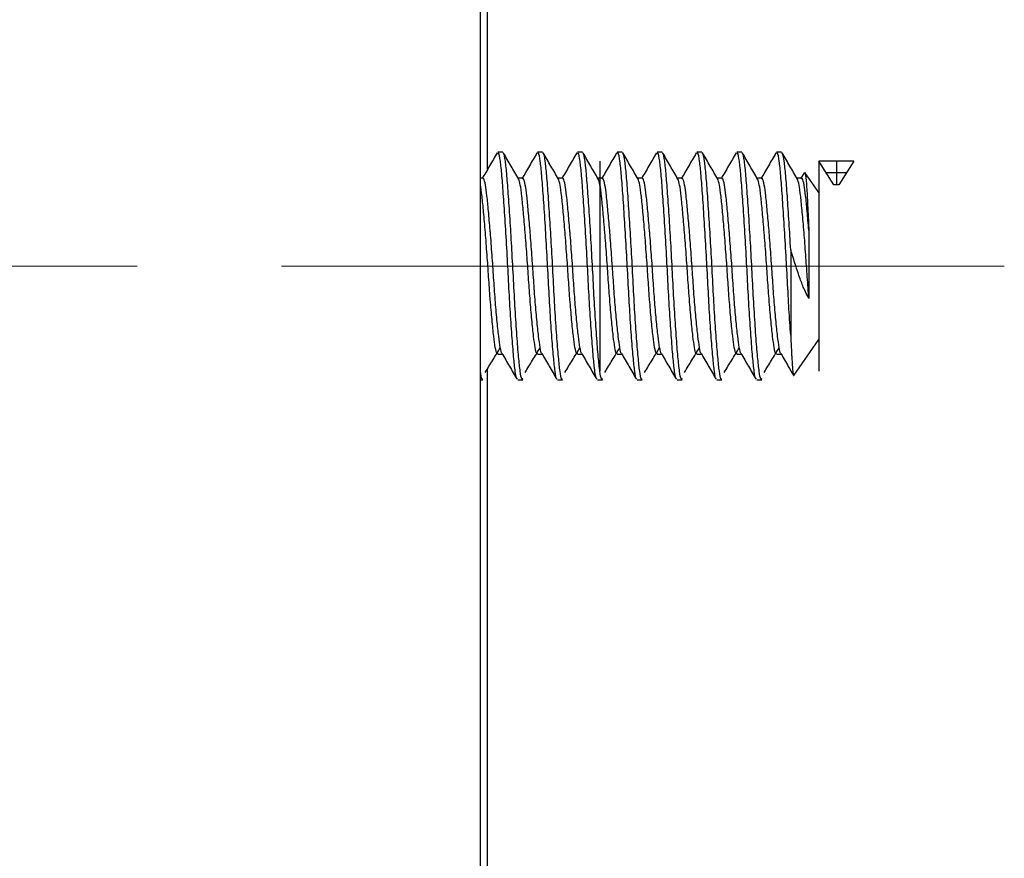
# Model space of a CAD drawing. Header units: inches. Extents: x 1.2 to 18.5, y 2.5 to 15.5.
# Tile 8 of 14: x 10.973 to 11.654, y 8.477 to 9.057. Entities that reach past the tile are written whole.
import ezdxf

# ---------------------------------------------------------------- set-up
doc = ezdxf.new("R2010")
doc.units = ezdxf.units.IN
doc.header["$MEASUREMENT"] = 0
doc.linetypes.add('CENTERX2', pattern=[0.8, 0.5, -0.1, 0.1, -0.1])
doc.layers.add('SLD-0', color=7, linetype='Continuous')

msp = doc.modelspace()

# ---------------------------------------------------------------- linework, layer by layer
at = {"color": 7, "linetype": 'Continuous', "lineweight": 25}
for p, q in [((11.29192, 8.88685), (11.29192, 9.87685)), ((11.29692, 8.95394), (11.29692, 9.47985)), ((11.30741, 8.96559), (11.30396, 8.96559)), ((11.33496, 8.96559), (11.33152, 8.96559)), ((11.36252, 8.96559), (11.35908, 8.96559)), ((11.39008, 8.96559), (11.38664, 8.96559)), ((11.41764, 8.96559), (11.4142, 8.96559)), ((11.4452, 8.96559), (11.44176, 8.96559)), ((11.47276, 8.96559), (11.46932, 8.96559)), ((11.50032, 8.96559), (11.49687, 8.96559)), ((11.5161, 8.95145), (11.5162, 8.95175)), ((11.52617, 8.93769), (11.5164, 8.95165)), ((11.29363, 8.94769), (11.29192, 8.94769)), ((11.32119, 8.94769), (11.31803, 8.94769)), ((11.34874, 8.94769), (11.34559, 8.94769)), ((11.3763, 8.94769), (11.37315, 8.94769)), ((11.40386, 8.94769), (11.40071, 8.94769)), ((11.43142, 8.94769), (11.42827, 8.94769)), ((11.45898, 8.94769), (11.45583, 8.94769)), ((11.48654, 8.94769), (11.48338, 8.94769)), ((11.5141, 8.94769), (11.51094, 8.94769)), ((11.51602, 8.9515), (11.51352, 8.94721)), ((11.52617, 8.93769), (11.52617, 8.83601)), ((11.51917, 8.91153), (11.51917, 8.86451)), ((11.50664, 8.89814), (11.50664, 8.83915)), ((11.29192, 7.89685), (11.29192, 8.88685)), ((11.50886, 8.81129), (11.52617, 8.83601)), ((11.30396, 8.82601), (11.30711, 8.82601)), ((11.33152, 8.82601), (11.33467, 8.82601)), ((11.35908, 8.82601), (11.36223, 8.82601)), ((11.38664, 8.82601), (11.38979, 8.82601)), ((11.4142, 8.82601), (11.41735, 8.82601)), ((11.44176, 8.82601), (11.44491, 8.82601)), ((11.46932, 8.82601), (11.47247, 8.82601)), ((11.49687, 8.82601), (11.50003, 8.82601)), ((11.29692, 8.29385), (11.29692, 8.81589)), ((11.29192, 8.80811), (11.29363, 8.80811)), ((11.31774, 8.80811), (11.32119, 8.80811)), ((11.3453, 8.80811), (11.34874, 8.80811)), ((11.37286, 8.80811), (11.3763, 8.80811)), ((11.40042, 8.80811), (11.40386, 8.80811)), ((11.42798, 8.80811), (11.43142, 8.80811)), ((11.45554, 8.80811), (11.45898, 8.80811)), ((11.48309, 8.80811), (11.48654, 8.80811))]:
    msp.add_line(p, q, dxfattribs=at)
at = {"color": 7, "linetype": 'CENTERX2'}
for p, q in [((11.3746, 8.95959), (11.3746, 8.81412)), ((11.3746, 8.95959), (11.3746, 8.81412)), ((11.52617, 8.95959), (11.52617, 8.81412)), ((11.52617, 8.95959), (11.52617, 8.81412)), ((11.53823, 8.95959), (11.53823, 8.94305)), ((11.53823, 8.95959), (11.53823, 8.94305)), ((11.54512, 8.95132), (11.53134, 8.95132)), ((11.54512, 8.95132), (11.53134, 8.95132))]:
    msp.add_line(p, q, dxfattribs=at)
at = {"color": 7, "linetype": 'Continuous'}
for p, q in [((11.53651, 8.94305), (11.52617, 8.95959)), ((11.55029, 8.95959), (11.52617, 8.95959)), ((11.53651, 8.94305), (11.52617, 8.95959)), ((11.55029, 8.95959), (11.52617, 8.95959)), ((11.55029, 8.95959), (11.53995, 8.94305)), ((11.55029, 8.95959), (11.53995, 8.94305)), ((11.53995, 8.94305), (11.53651, 8.94305)), ((11.53995, 8.94305), (11.53651, 8.94305))]:
    msp.add_line(p, q, dxfattribs=at)
at = {"color": 7, "linetype": 'Continuous', "lineweight": 25}
for points, knots in [([(11.30353, 8.96524), (11.30178, 8.96223), (11.29829, 8.95622), (11.2948, 8.95021), (11.29305, 8.94721)], [0, 0, 0, 0, 0.500366, 1, 1, 1, 1]), ([(11.33109, 8.96524), (11.32934, 8.96223), (11.32585, 8.95622), (11.32236, 8.95021), (11.32061, 8.94721)], [0, 0, 0, 0, 0.500366, 1, 1, 1, 1]), ([(11.35864, 8.96524), (11.3569, 8.96223), (11.35341, 8.95622), (11.34992, 8.95021), (11.34817, 8.94721)], [0, 0, 0, 0, 0.500366, 1, 1, 1, 1]), ([(11.3862, 8.96524), (11.38446, 8.96223), (11.38097, 8.95622), (11.37747, 8.95021), (11.37573, 8.94721)], [0, 0, 0, 0, 0.500366, 1, 1, 1, 1]), ([(11.41376, 8.96524), (11.41202, 8.96223), (11.40853, 8.95622), (11.40503, 8.95021), (11.40329, 8.94721)], [0, 0, 0, 0, 0.500366, 1, 1, 1, 1]), ([(11.44132, 8.96524), (11.43958, 8.96223), (11.43609, 8.95622), (11.43259, 8.95021), (11.43085, 8.94721)], [0, 0, 0, 0, 0.500366, 1, 1, 1, 1]), ([(11.46888, 8.96524), (11.46714, 8.96223), (11.46365, 8.95622), (11.46015, 8.95021), (11.45841, 8.94721)], [0, 0, 0, 0, 0.500366, 1, 1, 1, 1]), ([(11.49644, 8.96524), (11.49469, 8.96223), (11.49121, 8.95622), (11.48771, 8.95021), (11.48596, 8.94721)], [0, 0, 0, 0, 0.500366, 1, 1, 1, 1]), ([(11.31727, 8.80883), (11.31722, 8.80882), (11.31678, 8.80874), (11.31604, 8.81366), (11.31495, 8.82359), (11.31373, 8.83851), (11.31252, 8.85659), (11.31144, 8.8765), (11.31036, 8.89716), (11.30915, 8.91738), (11.30793, 8.93545), (11.30685, 8.95008), (11.30577, 8.96022), (11.30476, 8.96546), (11.30416, 8.96504), (11.30396, 8.9649)], [0, 0, 0, 0, 0.0107, 0.095366, 0.180552, 0.268763, 0.355374, 0.440039, 0.524704, 0.612375, 0.700047, 0.784712, 0.869377, 0.957048, 1, 1, 1, 1]), ([(11.32119, 8.80881), (11.32098, 8.80868), (11.32038, 8.8083), (11.31948, 8.81348), (11.3184, 8.82356), (11.31718, 8.83839), (11.31596, 8.8567), (11.31486, 8.87715), (11.31377, 8.89783), (11.31257, 8.91776), (11.31138, 8.93545), (11.31029, 8.95008), (11.30922, 8.96022), (11.3082, 8.96546), (11.3076, 8.96504), (11.30741, 8.9649)], [0, 0, 0, 0, 0.0432483, 0.1251282, 0.2070081, 0.2917951, 0.3765821, 0.4610206, 0.5457315, 0.6251276, 0.7099146, 0.7917944, 0.8736743, 0.9584613, 1, 1, 1, 1]), ([(11.31837, 8.94711), (11.31663, 8.95011), (11.31314, 8.9561), (11.30965, 8.9621), (11.30791, 8.96511)], [0, 0, 0, 0, 0.49973, 1, 1, 1, 1]), ([(11.34483, 8.80883), (11.34478, 8.80882), (11.34434, 8.80874), (11.3436, 8.81366), (11.34251, 8.82359), (11.34129, 8.83851), (11.34008, 8.85659), (11.339, 8.8765), (11.33792, 8.89716), (11.33671, 8.91738), (11.33549, 8.93545), (11.33441, 8.95008), (11.33333, 8.96022), (11.33232, 8.96546), (11.33172, 8.96504), (11.33152, 8.9649)], [0, 0, 0, 0, 0.0107, 0.095366, 0.180552, 0.268763, 0.355374, 0.440039, 0.524704, 0.612375, 0.700047, 0.784712, 0.869377, 0.957048, 1, 1, 1, 1]), ([(11.34874, 8.80881), (11.34854, 8.80868), (11.34793, 8.8083), (11.34704, 8.81348), (11.34596, 8.82356), (11.34474, 8.83839), (11.34351, 8.8567), (11.34242, 8.87715), (11.34133, 8.89783), (11.34012, 8.91776), (11.33893, 8.93545), (11.33785, 8.95008), (11.33678, 8.96022), (11.33576, 8.96546), (11.33516, 8.96504), (11.33496, 8.9649)], [0, 0, 0, 0, 0.043248, 0.125128, 0.207008, 0.291795, 0.376582, 0.461021, 0.545732, 0.625128, 0.709915, 0.791794, 0.873674, 0.958461, 1, 1, 1, 1]), ([(11.34593, 8.94711), (11.34419, 8.95011), (11.3407, 8.9561), (11.33721, 8.9621), (11.33547, 8.96511)], [0, 0, 0, 0, 0.49973, 1, 1, 1, 1]), ([(11.37239, 8.80883), (11.37234, 8.80882), (11.3719, 8.80874), (11.37116, 8.81366), (11.37007, 8.82359), (11.36885, 8.83851), (11.36764, 8.85659), (11.36656, 8.8765), (11.36548, 8.89716), (11.36426, 8.91738), (11.36305, 8.93545), (11.36197, 8.95008), (11.36089, 8.96022), (11.35987, 8.96546), (11.35928, 8.96504), (11.35908, 8.9649)], [0, 0, 0, 0, 0.0107, 0.095366, 0.180552, 0.268763, 0.355374, 0.440039, 0.524704, 0.612375, 0.700047, 0.784712, 0.869377, 0.957048, 1, 1, 1, 1]), ([(11.3763, 8.80881), (11.3761, 8.80868), (11.37549, 8.8083), (11.3746, 8.81348), (11.37352, 8.82356), (11.3723, 8.83839), (11.37107, 8.8567), (11.36998, 8.87715), (11.36889, 8.89783), (11.36768, 8.91776), (11.36649, 8.93545), (11.36541, 8.95008), (11.36433, 8.96022), (11.36332, 8.96546), (11.36272, 8.96504), (11.36252, 8.9649)], [0, 0, 0, 0, 0.043248, 0.125128, 0.207008, 0.291795, 0.376582, 0.461021, 0.545732, 0.625128, 0.709915, 0.791794, 0.873674, 0.958461, 1, 1, 1, 1]), ([(11.37349, 8.94711), (11.37174, 8.95011), (11.36825, 8.9561), (11.36477, 8.9621), (11.36303, 8.96511)], [0, 0, 0, 0, 0.49973, 1, 1, 1, 1]), ([(11.39995, 8.80883), (11.3999, 8.80882), (11.39946, 8.80874), (11.39872, 8.81366), (11.39762, 8.82359), (11.39641, 8.83851), (11.3952, 8.85659), (11.39412, 8.8765), (11.39304, 8.89716), (11.39182, 8.91738), (11.39061, 8.93545), (11.38953, 8.95008), (11.38845, 8.96022), (11.38743, 8.96546), (11.38684, 8.96504), (11.38664, 8.9649)], [0, 0, 0, 0, 0.0107, 0.095366, 0.180552, 0.268763, 0.355374, 0.440039, 0.524704, 0.612375, 0.700047, 0.784712, 0.869377, 0.957048, 1, 1, 1, 1]), ([(11.40386, 8.80881), (11.40365, 8.80868), (11.40305, 8.8083), (11.40216, 8.81348), (11.40108, 8.82356), (11.39986, 8.83839), (11.39863, 8.8567), (11.39753, 8.87715), (11.39644, 8.89783), (11.39524, 8.91776), (11.39405, 8.93545), (11.39297, 8.95008), (11.39189, 8.96022), (11.39088, 8.96546), (11.39028, 8.96504), (11.39008, 8.9649)], [0, 0, 0, 0, 0.043248, 0.125128, 0.207008, 0.291795, 0.376582, 0.461021, 0.545732, 0.625128, 0.709915, 0.791794, 0.873674, 0.958461, 1, 1, 1, 1]), ([(11.40105, 8.94711), (11.3993, 8.95011), (11.39581, 8.9561), (11.39233, 8.9621), (11.39059, 8.96511)], [0, 0, 0, 0, 0.49973, 1, 1, 1, 1]), ([(11.42751, 8.80883), (11.42746, 8.80882), (11.42702, 8.80874), (11.42628, 8.81366), (11.42518, 8.82359), (11.42397, 8.83851), (11.42276, 8.85659), (11.42168, 8.8765), (11.4206, 8.89716), (11.41938, 8.91738), (11.41817, 8.93545), (11.41709, 8.95008), (11.41601, 8.96022), (11.41499, 8.96546), (11.41439, 8.96504), (11.4142, 8.9649)], [0, 0, 0, 0, 0.0107, 0.095366, 0.180552, 0.268763, 0.355374, 0.440039, 0.524704, 0.612375, 0.700047, 0.784712, 0.869377, 0.957048, 1, 1, 1, 1]), ([(11.43142, 8.80881), (11.43121, 8.80868), (11.43061, 8.8083), (11.42972, 8.81348), (11.42864, 8.82356), (11.42742, 8.83839), (11.42619, 8.8567), (11.42509, 8.87715), (11.424, 8.89783), (11.4228, 8.91776), (11.42161, 8.93545), (11.42053, 8.95008), (11.41945, 8.96022), (11.41844, 8.96546), (11.41784, 8.96504), (11.41764, 8.9649)], [0, 0, 0, 0, 0.043248, 0.125128, 0.207008, 0.291795, 0.376582, 0.461021, 0.545732, 0.625128, 0.709915, 0.791794, 0.873674, 0.958461, 1, 1, 1, 1]), ([(11.42861, 8.94711), (11.42686, 8.95011), (11.42337, 8.9561), (11.41989, 8.9621), (11.41815, 8.96511)], [0, 0, 0, 0, 0.49973, 1, 1, 1, 1]), ([(11.45507, 8.80883), (11.45502, 8.80882), (11.45458, 8.80874), (11.45383, 8.81366), (11.45274, 8.82359), (11.45153, 8.83851), (11.45031, 8.85659), (11.44924, 8.8765), (11.44816, 8.89716), (11.44694, 8.91738), (11.44573, 8.93545), (11.44464, 8.95008), (11.44357, 8.96022), (11.44255, 8.96546), (11.44195, 8.96504), (11.44176, 8.9649)], [0, 0, 0, 0, 0.0107, 0.095366, 0.180552, 0.268763, 0.355374, 0.440039, 0.524704, 0.612375, 0.700047, 0.784712, 0.869377, 0.957048, 1, 1, 1, 1]), ([(11.45898, 8.80881), (11.45877, 8.80868), (11.45817, 8.8083), (11.45728, 8.81348), (11.4562, 8.82356), (11.45498, 8.83839), (11.45375, 8.8567), (11.45265, 8.87715), (11.45156, 8.89783), (11.45036, 8.91776), (11.44917, 8.93545), (11.44809, 8.95008), (11.44701, 8.96022), (11.446, 8.96546), (11.4454, 8.96504), (11.4452, 8.9649)], [0, 0, 0, 0, 0.043248, 0.125128, 0.207008, 0.291795, 0.376582, 0.461021, 0.545732, 0.625128, 0.709915, 0.791794, 0.873674, 0.958461, 1, 1, 1, 1]), ([(11.45617, 8.94711), (11.45442, 8.95011), (11.45093, 8.9561), (11.44745, 8.9621), (11.44571, 8.96511)], [0, 0, 0, 0, 0.49973, 1, 1, 1, 1]), ([(11.48263, 8.80883), (11.48258, 8.80882), (11.48214, 8.80874), (11.48139, 8.81366), (11.4803, 8.82359), (11.47909, 8.83851), (11.47787, 8.85659), (11.4768, 8.8765), (11.47572, 8.89716), (11.4745, 8.91738), (11.47328, 8.93545), (11.4722, 8.95008), (11.47113, 8.96022), (11.47011, 8.96546), (11.46951, 8.96504), (11.46932, 8.9649)], [0, 0, 0, 0, 0.0107, 0.095366, 0.180552, 0.268763, 0.355374, 0.440039, 0.524704, 0.612375, 0.700047, 0.784712, 0.869377, 0.957048, 1, 1, 1, 1]), ([(11.48654, 8.80881), (11.48633, 8.80868), (11.48573, 8.8083), (11.48484, 8.81348), (11.48375, 8.82356), (11.48254, 8.83839), (11.48131, 8.8567), (11.48021, 8.87715), (11.47912, 8.89783), (11.47792, 8.91776), (11.47673, 8.93545), (11.47565, 8.95008), (11.47457, 8.96022), (11.47356, 8.96546), (11.47296, 8.96504), (11.47276, 8.9649)], [0, 0, 0, 0, 0.043248, 0.125128, 0.207008, 0.291795, 0.376582, 0.461021, 0.545732, 0.625128, 0.709915, 0.791794, 0.873674, 0.958461, 1, 1, 1, 1]), ([(11.48372, 8.94711), (11.48198, 8.95011), (11.47849, 8.9561), (11.47501, 8.9621), (11.47326, 8.96511)], [0, 0, 0, 0, 0.49973, 1, 1, 1, 1]), ([(11.50664, 8.83915), (11.50623, 8.84496), (11.50543, 8.85646), (11.50436, 8.87653), (11.50328, 8.89715), (11.50206, 8.91738), (11.50084, 8.93545), (11.49976, 8.95008), (11.49868, 8.96022), (11.49767, 8.96546), (11.49707, 8.96504), (11.49687, 8.9649)], [0, 0, 0, 0, 0.118444, 0.234228, 0.350011, 0.469906, 0.5898, 0.705584, 0.821367, 0.941262, 1, 1, 1, 1]), ([(11.50664, 8.89814), (11.50626, 8.90454), (11.50548, 8.9178), (11.50429, 8.93544), (11.50321, 8.95008), (11.50213, 8.96022), (11.50111, 8.96546), (11.50052, 8.96504), (11.50032, 8.9649)], [0, 0, 0, 0, 0.174778, 0.361423, 0.541668, 0.721914, 0.908559, 1, 1, 1, 1]), ([(11.51128, 8.94711), (11.50954, 8.95011), (11.50605, 8.9561), (11.50257, 8.9621), (11.50082, 8.96511)], [0, 0, 0, 0, 0.49973, 1, 1, 1, 1]), ([(11.51639, 8.95164), (11.5164, 8.95163), (11.51648, 8.9516), (11.5167, 8.95086), (11.51698, 8.94924), (11.51726, 8.94666), (11.51754, 8.94354), (11.51781, 8.93961), (11.51806, 8.93496), (11.51832, 8.92985), (11.5186, 8.92408), (11.51891, 8.9174), (11.51908, 8.91361), (11.51917, 8.91153)], [0, 0, 0, 0, 0.010891, 0.084368, 0.233818, 0.309971, 0.383427, 0.532839, 0.608977, 0.681988, 0.83077, 0.906745, 1, 1, 1, 1]), ([(11.30684, 8.82657), (11.30682, 8.82657), (11.30642, 8.82656), (11.30571, 8.83033), (11.30462, 8.83791), (11.30341, 8.84942), (11.30219, 8.86341), (11.30111, 8.87885), (11.30003, 8.89481), (11.29918, 8.90567), (11.29834, 8.91587), (11.29752, 8.92515), (11.29649, 8.93597), (11.29542, 8.94359), (11.29442, 8.94759), (11.29382, 8.94726), (11.29363, 8.94716)], [0, 0, 0, 0, 0.003681, 0.088935, 0.174189, 0.262483, 0.350778, 0.436032, 0.521286, 0.60958, 0.617711, 0.703216, 0.785704, 0.868449, 0.956743, 1, 1, 1, 1]), ([(11.33152, 8.82655), (11.33131, 8.82645), (11.33071, 8.82616), (11.32982, 8.83016), (11.32874, 8.83795), (11.32752, 8.8494), (11.32668, 8.85907), (11.3259, 8.86904), (11.3252, 8.87932), (11.32412, 8.89504), (11.32292, 8.9105), (11.32171, 8.92443), (11.32063, 8.93562), (11.31956, 8.94382), (11.31876, 8.94599), (11.31836, 8.94708)], [0, 0, 0, 0, 0.045213, 0.1308, 0.216387, 0.305025, 0.393664, 0.397554, 0.481728, 0.566156, 0.653508, 0.742147, 0.827734, 0.913321, 1, 1, 1, 1]), ([(11.3344, 8.82657), (11.33438, 8.82657), (11.33398, 8.82656), (11.33327, 8.83033), (11.33218, 8.83791), (11.33096, 8.84942), (11.32975, 8.86341), (11.32867, 8.87885), (11.32759, 8.89481), (11.32674, 8.90567), (11.3259, 8.91587), (11.32508, 8.92515), (11.32405, 8.93597), (11.32298, 8.94359), (11.32198, 8.94759), (11.32138, 8.94726), (11.32119, 8.94716)], [0, 0, 0, 0, 0.003681, 0.088935, 0.174189, 0.262483, 0.350778, 0.436032, 0.521286, 0.60958, 0.617711, 0.703216, 0.785704, 0.868449, 0.956743, 1, 1, 1, 1]), ([(11.35908, 8.82655), (11.35887, 8.82645), (11.35827, 8.82616), (11.35738, 8.83016), (11.35629, 8.83795), (11.35508, 8.8494), (11.35424, 8.85907), (11.35346, 8.86904), (11.35275, 8.87932), (11.35168, 8.89504), (11.35048, 8.9105), (11.34927, 8.92443), (11.34819, 8.93562), (11.34712, 8.94382), (11.34632, 8.94599), (11.34592, 8.94708)], [0, 0, 0, 0, 0.045213, 0.1308, 0.216387, 0.305025, 0.393664, 0.397554, 0.481728, 0.566156, 0.653508, 0.742147, 0.827734, 0.913321, 1, 1, 1, 1]), ([(11.36196, 8.82657), (11.36194, 8.82657), (11.36153, 8.82656), (11.36083, 8.83033), (11.35974, 8.83791), (11.35852, 8.84942), (11.35731, 8.86341), (11.35623, 8.87885), (11.35515, 8.89481), (11.3543, 8.90567), (11.35346, 8.91587), (11.35264, 8.92515), (11.3516, 8.93597), (11.35054, 8.94359), (11.34954, 8.94759), (11.34894, 8.94726), (11.34874, 8.94716)], [0, 0, 0, 0, 0.003681, 0.088935, 0.174189, 0.262483, 0.350778, 0.436032, 0.521286, 0.60958, 0.617711, 0.703216, 0.785704, 0.868449, 0.956743, 1, 1, 1, 1]), ([(11.38664, 8.82655), (11.38643, 8.82645), (11.38583, 8.82616), (11.38494, 8.83016), (11.38385, 8.83795), (11.38264, 8.8494), (11.3818, 8.85907), (11.38102, 8.86904), (11.38031, 8.87932), (11.37924, 8.89504), (11.37804, 8.9105), (11.37683, 8.92443), (11.37575, 8.93562), (11.37468, 8.94382), (11.37388, 8.94599), (11.37348, 8.94708)], [0, 0, 0, 0, 0.045213, 0.1308, 0.216387, 0.305025, 0.393664, 0.397554, 0.481728, 0.566156, 0.653508, 0.742147, 0.827734, 0.913321, 1, 1, 1, 1]), ([(11.38952, 8.82657), (11.3895, 8.82657), (11.38909, 8.82656), (11.38838, 8.83033), (11.3873, 8.83791), (11.38608, 8.84942), (11.38487, 8.86341), (11.38379, 8.87885), (11.38271, 8.89481), (11.38186, 8.90567), (11.38102, 8.91587), (11.3802, 8.92515), (11.37916, 8.93597), (11.3781, 8.94359), (11.3771, 8.94759), (11.3765, 8.94726), (11.3763, 8.94716)], [0, 0, 0, 0, 0.003681, 0.088935, 0.174189, 0.262483, 0.350778, 0.436032, 0.521286, 0.60958, 0.617711, 0.703216, 0.785704, 0.868449, 0.956743, 1, 1, 1, 1]), ([(11.4142, 8.82655), (11.41399, 8.82645), (11.41339, 8.82616), (11.41249, 8.83016), (11.41141, 8.83795), (11.41019, 8.8494), (11.40936, 8.85907), (11.40858, 8.86904), (11.40787, 8.87932), (11.4068, 8.89504), (11.4056, 8.9105), (11.40439, 8.92443), (11.40331, 8.93562), (11.40223, 8.94382), (11.40144, 8.94599), (11.40104, 8.94708)], [0, 0, 0, 0, 0.045213, 0.1308, 0.216387, 0.305025, 0.393664, 0.397554, 0.481728, 0.566156, 0.653508, 0.742147, 0.827734, 0.913321, 1, 1, 1, 1]), ([(11.41708, 8.82657), (11.41706, 8.82657), (11.41665, 8.82656), (11.41594, 8.83033), (11.41486, 8.83791), (11.41364, 8.84942), (11.41243, 8.86341), (11.41134, 8.87885), (11.41027, 8.89481), (11.40942, 8.90567), (11.40858, 8.91587), (11.40776, 8.92515), (11.40672, 8.93597), (11.40566, 8.94359), (11.40466, 8.94759), (11.40406, 8.94726), (11.40386, 8.94716)], [0, 0, 0, 0, 0.003681, 0.088935, 0.174189, 0.262483, 0.350778, 0.436032, 0.521286, 0.60958, 0.617711, 0.703216, 0.785704, 0.868449, 0.956743, 1, 1, 1, 1]), ([(11.44176, 8.82655), (11.44155, 8.82645), (11.44095, 8.82616), (11.44005, 8.83016), (11.43897, 8.83795), (11.43775, 8.8494), (11.43692, 8.85907), (11.43614, 8.86904), (11.43543, 8.87932), (11.43436, 8.89504), (11.43316, 8.9105), (11.43195, 8.92443), (11.43087, 8.93562), (11.42979, 8.94382), (11.429, 8.94599), (11.4286, 8.94708)], [0, 0, 0, 0, 0.045213, 0.1308, 0.216387, 0.305025, 0.393664, 0.397554, 0.481728, 0.566156, 0.653508, 0.742147, 0.827734, 0.913321, 1, 1, 1, 1]), ([(11.44463, 8.82657), (11.44462, 8.82657), (11.44421, 8.82656), (11.4435, 8.83033), (11.44241, 8.83791), (11.4412, 8.84942), (11.43998, 8.86341), (11.4389, 8.87885), (11.43782, 8.89481), (11.43698, 8.90567), (11.43614, 8.91587), (11.43532, 8.92515), (11.43428, 8.93597), (11.43322, 8.94359), (11.43222, 8.94759), (11.43162, 8.94726), (11.43142, 8.94716)], [0, 0, 0, 0, 0.003681, 0.088935, 0.174189, 0.262483, 0.350778, 0.436032, 0.521286, 0.60958, 0.617711, 0.703216, 0.785704, 0.868449, 0.956743, 1, 1, 1, 1]), ([(11.46932, 8.82655), (11.46911, 8.82645), (11.46851, 8.82616), (11.46761, 8.83016), (11.46653, 8.83795), (11.46531, 8.8494), (11.46448, 8.85907), (11.4637, 8.86904), (11.46299, 8.87932), (11.46192, 8.89504), (11.46072, 8.9105), (11.45951, 8.92443), (11.45842, 8.93562), (11.45735, 8.94382), (11.45656, 8.94599), (11.45615, 8.94708)], [0, 0, 0, 0, 0.045213, 0.1308, 0.216387, 0.305025, 0.393664, 0.397554, 0.481728, 0.566156, 0.653508, 0.742147, 0.827734, 0.913321, 1, 1, 1, 1]), ([(11.47219, 8.82657), (11.47218, 8.82657), (11.47177, 8.82656), (11.47106, 8.83033), (11.46997, 8.83791), (11.46876, 8.84942), (11.46754, 8.86341), (11.46646, 8.87885), (11.46538, 8.89481), (11.46454, 8.90567), (11.4637, 8.91587), (11.46288, 8.92515), (11.46184, 8.93597), (11.46078, 8.94359), (11.45978, 8.94759), (11.45918, 8.94726), (11.45898, 8.94716)], [0, 0, 0, 0, 0.003681, 0.088935, 0.174189, 0.262483, 0.350778, 0.436032, 0.521286, 0.60958, 0.617711, 0.703216, 0.785704, 0.868449, 0.956743, 1, 1, 1, 1]), ([(11.49687, 8.82655), (11.49667, 8.82645), (11.49606, 8.82616), (11.49517, 8.83016), (11.49409, 8.83795), (11.49287, 8.8494), (11.49204, 8.85907), (11.49126, 8.86904), (11.49055, 8.87932), (11.48948, 8.89504), (11.48827, 8.9105), (11.48706, 8.92443), (11.48598, 8.93562), (11.48491, 8.94382), (11.48411, 8.94599), (11.48371, 8.94708)], [0, 0, 0, 0, 0.045213, 0.1308, 0.216387, 0.305025, 0.393664, 0.397554, 0.481728, 0.566156, 0.653508, 0.742147, 0.827734, 0.913321, 1, 1, 1, 1]), ([(11.49975, 8.82657), (11.49974, 8.82657), (11.49933, 8.82656), (11.49862, 8.83033), (11.49753, 8.83791), (11.49632, 8.84942), (11.4951, 8.86341), (11.49402, 8.87885), (11.49294, 8.89481), (11.49209, 8.90567), (11.49126, 8.91587), (11.49044, 8.92515), (11.4894, 8.93597), (11.48834, 8.94359), (11.48734, 8.94759), (11.48674, 8.94726), (11.48654, 8.94716)], [0, 0, 0, 0, 0.003681, 0.088935, 0.174189, 0.262483, 0.350778, 0.436032, 0.521286, 0.60958, 0.617711, 0.703216, 0.785704, 0.868449, 0.956743, 1, 1, 1, 1]), ([(11.51917, 8.86451), (11.51882, 8.86942), (11.5181, 8.87925), (11.51704, 8.89506), (11.51583, 8.9105), (11.51462, 8.92443), (11.51354, 8.93562), (11.51247, 8.94382), (11.51167, 8.94599), (11.51127, 8.94708)], [0, 0, 0, 0, 0.1397212, 0.2798634, 0.4248588, 0.5719902, 0.7140555, 0.8561209, 1, 1, 1, 1]), ([(11.51917, 8.91153), (11.51878, 8.91615), (11.518, 8.92522), (11.51696, 8.93595), (11.5159, 8.94359), (11.51489, 8.94759), (11.5143, 8.94726), (11.5141, 8.94716)], [0, 0, 0, 0, 0.223668, 0.439441, 0.655886, 0.886848, 1, 1, 1, 1]), ([(11.30396, 8.82655), (11.30375, 8.82645), (11.30315, 8.82616), (11.30226, 8.83016), (11.30118, 8.83795), (11.29996, 8.8494), (11.29913, 8.85907), (11.29834, 8.86904), (11.29764, 8.87932), (11.29656, 8.89505), (11.29536, 8.91048), (11.29415, 8.92449), (11.29306, 8.93539), (11.29235, 8.94171), (11.29194, 8.94311), (11.29192, 8.94318)], [0, 0, 0, 0, 0.049264, 0.142519, 0.235773, 0.332353, 0.428933, 0.433172, 0.524888, 0.61688, 0.712058, 0.808638, 0.901893, 0.995148, 1, 1, 1, 1]), ([(11.51917, 8.86451), (11.51812, 8.86647), (11.516, 8.87046), (11.51355, 8.87694), (11.51155, 8.8828), (11.50991, 8.88772), (11.50827, 8.89283), (11.50718, 8.89636), (11.50664, 8.89814)], [0, 0, 0, 0, 0.225285, 0.457052, 0.591302, 0.726134, 0.862762, 1, 1, 1, 1]), ([(11.50664, 8.83915), (11.5067, 8.8377), (11.50689, 8.83331), (11.50714, 8.82813), (11.50739, 8.82348), (11.50758, 8.82025), (11.50778, 8.81737), (11.50797, 8.81496), (11.50816, 8.81314), (11.50836, 8.81189), (11.50857, 8.81124), (11.50873, 8.81105), (11.50882, 8.81127), (11.50884, 8.81131)], [0, 0, 0, 0, 0.081356, 0.246222, 0.329877, 0.421638, 0.514037, 0.608475, 0.703648, 0.794018, 0.885057, 0.978212, 1, 1, 1, 1]), ([(11.29528, 8.81328), (11.29701, 8.81612), (11.30048, 8.8218), (11.30394, 8.82744), (11.30567, 8.83026)], [0, 0, 0, 0, 0.500049, 1, 1, 1, 1]), ([(11.32284, 8.81328), (11.32457, 8.81612), (11.32803, 8.8218), (11.3315, 8.82744), (11.33323, 8.83026)], [0, 0, 0, 0, 0.500049, 1, 1, 1, 1]), ([(11.3504, 8.81328), (11.35213, 8.81612), (11.35559, 8.8218), (11.35906, 8.82744), (11.36079, 8.83026)], [0, 0, 0, 0, 0.500049, 1, 1, 1, 1]), ([(11.37796, 8.81328), (11.37969, 8.81612), (11.38315, 8.8218), (11.38662, 8.82744), (11.38835, 8.83026)], [0, 0, 0, 0, 0.500049, 1, 1, 1, 1]), ([(11.40552, 8.81328), (11.40725, 8.81612), (11.41071, 8.8218), (11.41417, 8.82744), (11.41591, 8.83026)], [0, 0, 0, 0, 0.500049, 1, 1, 1, 1]), ([(11.43308, 8.81328), (11.43481, 8.81612), (11.43827, 8.8218), (11.44173, 8.82744), (11.44346, 8.83026)], [0, 0, 0, 0, 0.500049, 1, 1, 1, 1]), ([(11.46064, 8.81328), (11.46237, 8.81612), (11.46583, 8.8218), (11.46929, 8.82744), (11.47102, 8.83026)], [0, 0, 0, 0, 0.500049, 1, 1, 1, 1]), ([(11.4882, 8.81328), (11.48993, 8.81612), (11.49339, 8.8218), (11.49685, 8.82744), (11.49858, 8.83026)], [0, 0, 0, 0, 0.500049, 1, 1, 1, 1]), ([(11.30684, 8.82649), (11.30858, 8.8235), (11.31206, 8.81752), (11.31553, 8.81153), (11.31727, 8.80853)], [0, 0, 0, 0, 0.499828, 1, 1, 1, 1]), ([(11.3344, 8.82649), (11.33614, 8.8235), (11.33961, 8.81752), (11.34309, 8.81153), (11.34483, 8.80853)], [0, 0, 0, 0, 0.499828, 1, 1, 1, 1]), ([(11.36196, 8.82649), (11.3637, 8.8235), (11.36717, 8.81752), (11.37065, 8.81153), (11.37239, 8.80853)], [0, 0, 0, 0, 0.499828, 1, 1, 1, 1]), ([(11.38952, 8.82649), (11.39125, 8.8235), (11.39473, 8.81752), (11.39821, 8.81153), (11.39995, 8.80853)], [0, 0, 0, 0, 0.499828, 1, 1, 1, 1]), ([(11.41707, 8.82649), (11.41881, 8.8235), (11.42229, 8.81752), (11.42577, 8.81153), (11.42751, 8.80853)], [0, 0, 0, 0, 0.499828, 1, 1, 1, 1]), ([(11.44463, 8.82649), (11.44637, 8.8235), (11.44985, 8.81752), (11.45333, 8.81153), (11.45506, 8.80853)], [0, 0, 0, 0, 0.499828, 1, 1, 1, 1]), ([(11.47219, 8.82649), (11.47393, 8.8235), (11.47741, 8.81752), (11.48089, 8.81153), (11.48262, 8.80853)], [0, 0, 0, 0, 0.499828, 1, 1, 1, 1]), ([(11.49975, 8.82649), (11.50149, 8.8235), (11.50443, 8.81844), (11.50737, 8.81338), (11.50857, 8.81131)], [0, 0, 0, 0, 0.5912108, 1, 1, 1, 1]), ([(11.29363, 8.80881), (11.29342, 8.80866), (11.29282, 8.80823), (11.29228, 8.81179), (11.29192, 8.81412)], [0, 0, 0, 0, 0.345632, 1, 1, 1, 1])]:
    msp.add_open_spline(points, degree=3, knots=knots, dxfattribs=at)
at = {"layer": 'SLD-0', "color": 7, "linetype": 'CENTERX2', "lineweight": 18}
msp.add_line((11.65442, 8.88685), (10.29192, 8.88685), dxfattribs=at)

doc.saveas('drawing.dxf')
